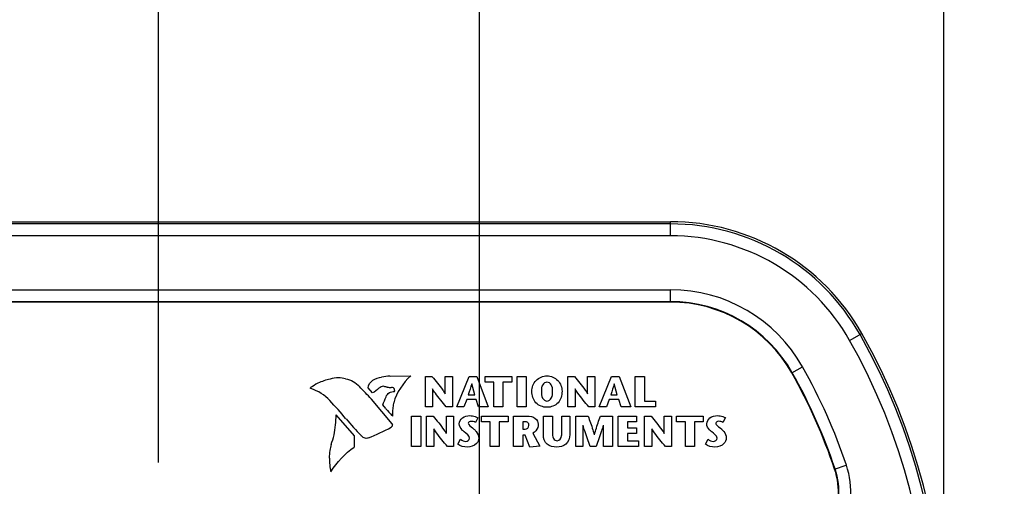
# Model space of a CAD drawing. Header units: inches. Extents: x 0 to 34, y 0 to 22.
# Tile 16 of 47: x 18.349 to 20.003, y 12.566 to 13.35. Entities that reach past the tile are written whole.
import ezdxf

# ---------------------------------------------------------------- set-up
doc = ezdxf.new("R2010")
doc.units = ezdxf.units.IN
doc.header["$LTSCALE"] = 1.87
doc.header["$MEASUREMENT"] = 0
doc.layers.get('0').update_dxf_attribs({"linetype": 'CONTINUOUS'})
doc.layers.add('DIMENSIONS', color=7, linetype='CONTINUOUS')
doc.styles.get("Standard").update_dxf_attribs({"font": 'txt', "width": 0.8})
doc.dimstyles.new('DIMSTYLE_2', dxfattribs={"dimtxt": 0.125, "dimasz": 0.18, "dimexe": 0.125, "dimexo": 0.0625, "dimgap": 0.03125, "dimtad": 0, "dimtih": 1, "dimtoh": 1, "dimdec": 3, "dimzin": 4, "dimdsep": 46, "dimtxsty": 'STANDARD', "dimblk": '_FILLED', "dimblk1": '_FILLED', "dimblk2": '_FILLED', "dimcen": 0.09, "dimadec": 0, "dimazin": 0, "dimtp": 0.001, "dimtm": 0.001, "dimtfac": 1, "dimtdec": 3, "dimtofl": 0, "dimtmove": 0, "dimatfit": 3, "dimldrblk": '_FILLED', "dimfxl": 1, "dimtolj": 1, "dimtzin": 4, "dimarcsym": 0})

# ---------------------------------------------------------------- blocks, each defined once
blk = doc.blocks.new('*D16')
at = {"layer": 'DIMENSIONS', "color": 2, "linetype": 'CONTINUOUS'}
blk.add_line((18.5825, 12.6055), (18.5825, 13.6979), dxfattribs=at)
at = {"layer": 'DIMENSIONS', "color": 2, "linetype": 'CONTINUOUS', "insert": (18.52, 13.7604), "char_height": 0.125, "width": 1.225, "attachment_point": 1, "rotation": 90, "line_spacing_factor": 0.9}
blk.add_mtext('.539{\\Ftxt.shx;\\W1.000000;\\H0.125000; }[13.69]', dxfattribs=at)
blk = doc.blocks.new('_FILLED')
at = {"color": 0, "linetype": 'BYBLOCK'}
blk.add_solid([(0, 0), (-1, 0.1736), (-1, -0.1736)], dxfattribs=at)
blk = doc.blocks.new('*D17')
at = {"layer": 'DIMENSIONS', "color": 2, "linetype": 'CONTINUOUS'}
blk.add_line((19.1215, 12.2514), (19.1215, 13.6979), dxfattribs=at)
at = {"layer": 'DIMENSIONS', "color": 2, "linetype": 'CONTINUOUS', "insert": (19.059, 13.7604), "char_height": 0.125, "width": 0.825, "attachment_point": 1, "rotation": 90, "line_spacing_factor": 0.9}
blk.add_mtext('.000{\\Ftxt.shx;\\W1.000000;\\H0.125000; }[0]', dxfattribs=at)
blk = doc.blocks.new('*D18')
at = {"layer": 'DIMENSIONS', "color": 2, "linetype": 'CONTINUOUS'}
blk.add_line((17.1944, 12.0922), (17.1944, 13.6979), dxfattribs=at)
at = {"layer": 'DIMENSIONS', "color": 2, "linetype": 'CONTINUOUS', "insert": (17.1319, 13.7604), "char_height": 0.125, "width": 1.325, "attachment_point": 1, "rotation": 90, "line_spacing_factor": 0.9}
blk.add_mtext('1.927{\\Ftxt.shx;\\W1.000000;\\H0.125000; }[48.95]', dxfattribs=at)
blk = doc.blocks.new('*D19')
at = {"layer": 'DIMENSIONS', "color": 2, "linetype": 'CONTINUOUS'}
blk.add_line((17.9015, 12.1099), (17.9015, 13.6979), dxfattribs=at)
at = {"layer": 'DIMENSIONS', "color": 2, "linetype": 'CONTINUOUS', "insert": (17.839, 13.7604), "char_height": 0.125, "width": 1.325, "attachment_point": 1, "rotation": 90, "line_spacing_factor": 0.9}
blk.add_mtext('1.220{\\Ftxt.shx;\\W1.000000;\\H0.125000; }[30.99]', dxfattribs=at)
blk = doc.blocks.new('*D20')
at = {"layer": 'DIMENSIONS', "color": 2, "linetype": 'CONTINUOUS'}
blk.add_line((16.4875, 12.1099), (16.4875, 13.6979), dxfattribs=at)
at = {"layer": 'DIMENSIONS', "color": 2, "linetype": 'CONTINUOUS', "insert": (16.425, 13.7604), "char_height": 0.125, "width": 1.225, "attachment_point": 1, "rotation": 90, "line_spacing_factor": 0.9}
blk.add_mtext('2.634{\\Ftxt.shx;\\W1.000000;\\H0.125000; }[66.9]', dxfattribs=at)
blk = doc.blocks.new('*D21')
at = {"layer": 'DIMENSIONS', "color": 2, "linetype": 'CONTINUOUS'}
blk.add_line((15.7804, 12.0922), (15.7804, 13.6979), dxfattribs=at)
at = {"layer": 'DIMENSIONS', "color": 2, "linetype": 'CONTINUOUS', "insert": (15.7179, 13.7604), "char_height": 0.125, "width": 1.325, "attachment_point": 1, "rotation": 90, "line_spacing_factor": 0.9}
blk.add_mtext('3.341{\\Ftxt.shx;\\W1.000000;\\H0.125000; }[84.86]', dxfattribs=at)
blk = doc.blocks.new('*D22')
at = {"layer": 'DIMENSIONS', "color": 2, "linetype": 'CONTINUOUS'}
blk.add_line((14.2635, 12.3604), (14.2635, 13.6979), dxfattribs=at)
at = {"layer": 'DIMENSIONS', "color": 2, "linetype": 'CONTINUOUS', "insert": (14.201, 13.7604), "char_height": 0.125, "width": 1.425, "attachment_point": 1, "rotation": 90, "line_spacing_factor": 0.9}
blk.add_mtext('4.858{\\Ftxt.shx;\\W1.000000;\\H0.125000; }[123.39]', dxfattribs=at)
blk = doc.blocks.new('*D23')
at = {"layer": 'DIMENSIONS', "color": 2, "linetype": 'CONTINUOUS'}
blk.add_line((19.9015, 12.3604), (19.9015, 13.6979), dxfattribs=at)
at = {"layer": 'DIMENSIONS', "color": 2, "linetype": 'CONTINUOUS', "insert": (19.839, 13.7604), "char_height": 0.125, "width": 1.225, "attachment_point": 1, "rotation": 90, "line_spacing_factor": 0.9}
blk.add_mtext('.780{\\Ftxt.shx;\\W1.000000;\\H0.125000; }[19.81]', dxfattribs=at)

msp = doc.modelspace()

# ---------------------------------------------------------------- linework, layer by layer
at = {"color": 7, "linetype": 'CONTINUOUS'}
for p, q in [((14.7226, 13.0104), (19.4424, 13.0104)), ((19.4424, 13.0068), (14.7226, 13.0068)), ((19.4424, 12.9868), (19.4424, 13.0104)), ((19.4424, 12.9868), (14.7226, 12.9868)), ((14.7226, 12.8961), (19.4424, 12.8961)), ((19.4424, 12.8753), (19.4424, 12.8961)), ((14.7226, 12.8761), (19.4424, 12.8761)), ((19.4424, 12.8753), (14.7226, 12.8753)), ((19.7433, 12.8109), (19.764, 12.8225)), ((19.6462, 12.7562), (19.6643, 12.7664)), ((19.718, 12.5945), (19.7377, 12.6011))]:
    msp.add_line(p, q, dxfattribs=at)
at = {"color": 40, "linetype": 'CONTINUOUS'}
for p, q in [((18.9712, 12.7506), (19.0063, 12.7512)), ((19.0306, 12.7504), (19.0417, 12.7504)), ((19.0306, 12.6993), (19.0306, 12.7504)), ((19.0639, 12.7504), (19.076, 12.7504)), ((19.0639, 12.7211), (19.0639, 12.7504)), ((19.076, 12.7504), (19.076, 12.6993)), ((19.0832, 12.6994), (19.104, 12.7504)), ((19.104, 12.7504), (19.1169, 12.7504)), ((19.1135, 12.7196), (19.1085, 12.7379)), ((19.1169, 12.7504), (19.1363, 12.6994)), ((19.1309, 12.7504), (19.1758, 12.7504)), ((19.1309, 12.7408), (19.1309, 12.7504)), ((19.1457, 12.7408), (19.1309, 12.7408)), ((19.1457, 12.6993), (19.1457, 12.7408)), ((19.1758, 12.7408), (19.161, 12.7408)), ((19.161, 12.7408), (19.161, 12.6993)), ((19.1758, 12.7504), (19.1758, 12.7408)), ((19.1846, 12.7504), (19.2, 12.7504)), ((19.1846, 12.6993), (19.1846, 12.7504)), ((19.2, 12.7504), (19.2, 12.6993)), ((19.2699, 12.7504), (19.281, 12.7504)), ((19.2699, 12.6993), (19.2699, 12.7504)), ((19.3032, 12.7504), (19.3153, 12.7504)), ((19.3032, 12.7211), (19.3032, 12.7504)), ((19.3153, 12.7504), (19.3153, 12.6993)), ((19.3226, 12.6994), (19.3433, 12.7504)), ((19.3433, 12.7504), (19.3563, 12.7504)), ((19.3528, 12.7196), (19.3479, 12.7379)), ((19.3563, 12.7504), (19.3756, 12.6994)), ((19.3831, 12.7504), (19.3985, 12.7504)), ((19.3831, 12.6993), (19.3831, 12.7504)), ((19.3985, 12.7504), (19.3985, 12.7089)), ((18.9416, 12.7226), (18.9345, 12.7309)), ((18.9614, 12.7335), (18.9595, 12.7338)), ((18.979, 12.725), (18.9791, 12.7257)), ((19.0427, 12.7292), (19.0427, 12.6993)), ((19.1027, 12.7196), (19.1135, 12.7196)), ((19.282, 12.7292), (19.282, 12.6993)), ((19.3421, 12.7196), (19.3528, 12.7196)), ((18.9398, 12.7121), (18.9743, 12.6704)), ((18.9644, 12.6963), (18.9589, 12.7025)), ((19.1001, 12.7115), (19.0952, 12.6994)), ((19.1159, 12.7115), (19.1001, 12.7115)), ((19.1199, 12.6994), (19.1159, 12.7115)), ((19.3395, 12.7115), (19.3346, 12.6994)), ((19.3553, 12.7115), (19.3395, 12.7115)), ((19.3593, 12.6994), (19.3553, 12.7115)), ((19.3985, 12.7089), (19.4172, 12.7089)), ((19.4172, 12.7089), (19.4172, 12.6993)), ((18.9117, 12.6505), (18.8807, 12.6857)), ((19.0427, 12.6993), (19.0306, 12.6993)), ((19.076, 12.6993), (19.0657, 12.6993)), ((19.0952, 12.6994), (19.0832, 12.6994)), ((19.1363, 12.6994), (19.1199, 12.6994)), ((19.161, 12.6993), (19.1457, 12.6993)), ((19.2, 12.6993), (19.1846, 12.6993)), ((19.282, 12.6993), (19.2699, 12.6993)), ((19.3153, 12.6993), (19.305, 12.6993)), ((19.3346, 12.6994), (19.3226, 12.6994)), ((19.3756, 12.6994), (19.3593, 12.6994)), ((19.4172, 12.6993), (19.3831, 12.6993)), ((18.9758, 12.6833), (18.9744, 12.6847)), ((18.9744, 12.6704), (18.9752, 12.6689)), ((18.9751, 12.6689), (18.9751, 12.6681)), ((19.0075, 12.6835), (19.0229, 12.6835)), ((19.0075, 12.6325), (19.0075, 12.6835)), ((19.0229, 12.6835), (19.0229, 12.6325)), ((19.0325, 12.6835), (19.0437, 12.6835)), ((19.0325, 12.6325), (19.0325, 12.6835)), ((19.0659, 12.6835), (19.078, 12.6835)), ((19.0659, 12.6543), (19.0659, 12.6835)), ((19.078, 12.6835), (19.078, 12.6325)), ((19.1187, 12.6809), (19.1148, 12.6729)), ((19.1247, 12.6835), (19.1696, 12.6835)), ((19.1247, 12.674), (19.1247, 12.6835)), ((19.1395, 12.674), (19.1247, 12.674)), ((19.1395, 12.6325), (19.1395, 12.674)), ((19.1696, 12.674), (19.1548, 12.674)), ((19.1548, 12.674), (19.1548, 12.6325)), ((19.1696, 12.6835), (19.1696, 12.674)), ((19.1787, 12.6835), (19.2015, 12.6835)), ((19.1787, 12.6325), (19.1787, 12.6835)), ((19.1982, 12.674), (19.1941, 12.674)), ((19.1941, 12.674), (19.1941, 12.6615)), ((19.2288, 12.6835), (19.2442, 12.6835)), ((19.2288, 12.6523), (19.2288, 12.6835)), ((19.2442, 12.6835), (19.2442, 12.6568)), ((19.2601, 12.6835), (19.2733, 12.6835)), ((19.2601, 12.657), (19.2601, 12.6835)), ((19.2733, 12.6835), (19.2733, 12.6526)), ((19.2831, 12.6835), (19.3039, 12.6835)), ((19.2831, 12.6325), (19.2831, 12.6835)), ((19.3246, 12.6835), (19.345, 12.6835)), ((19.345, 12.6835), (19.345, 12.6325)), ((19.3545, 12.6835), (19.3855, 12.6835)), ((19.3545, 12.6325), (19.3545, 12.6835)), ((19.3855, 12.674), (19.3699, 12.674)), ((19.3699, 12.674), (19.3699, 12.6639)), ((19.3855, 12.6835), (19.3855, 12.674)), ((19.3987, 12.6835), (19.4098, 12.6835)), ((19.3987, 12.6325), (19.3987, 12.6835)), ((19.432, 12.6835), (19.4441, 12.6835)), ((19.432, 12.6543), (19.432, 12.6835)), ((19.4441, 12.6835), (19.4441, 12.6325)), ((19.4527, 12.6835), (19.4975, 12.6835)), ((19.4527, 12.674), (19.4527, 12.6835)), ((19.4674, 12.674), (19.4527, 12.674)), ((19.4674, 12.6325), (19.4674, 12.674)), ((19.4975, 12.674), (19.4828, 12.674)), ((19.4828, 12.674), (19.4828, 12.6325)), ((19.4975, 12.6835), (19.4975, 12.674)), ((19.5345, 12.681), (19.5305, 12.673)), ((18.9751, 12.6665), (18.9731, 12.665)), ((18.9751, 12.6681), (18.975, 12.6665)), ((19.0446, 12.6624), (19.0446, 12.6325)), ((19.1941, 12.6615), (19.1985, 12.6615)), ((19.2114, 12.6552), (19.2227, 12.6333)), ((19.2952, 12.6682), (19.2952, 12.6325)), ((19.3296, 12.6325), (19.3296, 12.6682)), ((19.3699, 12.6639), (19.3852, 12.6639)), ((19.3852, 12.6544), (19.3699, 12.6544)), ((19.3699, 12.6544), (19.3699, 12.6421)), ((19.3852, 12.6639), (19.3852, 12.6544)), ((19.4108, 12.6624), (19.4108, 12.6325)), ((18.9113, 12.6315), (18.9117, 12.6505)), ((19.0851, 12.6362), (19.0897, 12.6447)), ((19.1981, 12.6518), (19.1941, 12.6518)), ((19.1941, 12.6518), (19.1941, 12.6325)), ((19.2062, 12.6316), (19.1981, 12.6518)), ((19.3699, 12.6421), (19.3887, 12.6421)), ((19.3887, 12.6421), (19.3887, 12.6325)), ((19.5009, 12.6363), (19.5055, 12.6448)), ((19.0229, 12.6325), (19.0075, 12.6325)), ((19.0446, 12.6325), (19.0325, 12.6325)), ((19.078, 12.6325), (19.0677, 12.6325)), ((19.1548, 12.6325), (19.1395, 12.6325)), ((19.1941, 12.6325), (19.1787, 12.6325)), ((19.2227, 12.6333), (19.2062, 12.6316)), ((19.2952, 12.6325), (19.2831, 12.6325)), ((19.3174, 12.6325), (19.3077, 12.6325)), ((19.345, 12.6325), (19.3296, 12.6325)), ((19.3887, 12.6325), (19.3545, 12.6325)), ((19.4108, 12.6325), (19.3987, 12.6325)), ((19.4441, 12.6325), (19.4338, 12.6325)), ((19.4828, 12.6325), (19.4674, 12.6325))]:
    msp.add_line(p, q, dxfattribs=at)
at = {"color": 7, "linetype": 'CONTINUOUS'}
for centre, radius, start, end in [((19.4424, 12.6414), 0.369, 29.3875, 90), ((19.4424, 12.6414), 0.3653, 29.3875, 90), ((19.4424, 12.6414), 0.3453, 29.3875, 90), ((19.4424, 12.6414), 0.2547, 29.3875, 90), ((19.4424, 12.6414), 0.2347, 29.3875, 90), ((19.4424, 12.6414), 0.2339, 29.3875, 90), ((18.8325, 12.2979), 1.0653, 330.6125, 29.3875), ((18.8325, 12.2979), 1.069, 330.6125, 29.3875), ((18.8325, 12.2979), 1.0453, 330.6125, 29.3875), ((18.8325, 12.2979), 0.9339, 18.5186, 29.3875), ((18.8325, 12.2979), 0.9347, 18.5186, 29.3875), ((18.8325, 12.2979), 0.9547, 18.5186, 29.3875), ((19.6006, 12.5552), 0.1239, 287.6671, 18.5186), ((19.6006, 12.5552), 0.1247, 287.6671, 18.5186), ((19.6006, 12.5552), 0.1447, 287.6671, 18.5186)]:
    msp.add_arc(centre, radius, start, end, dxfattribs=at)
at = {"color": 40, "linetype": 'CONTINUOUS'}
for centre, radius, start, end in [((18.9062, 12.6325), 0.1203, 117.9092, 124.5995), ((18.8935, 12.6448), 0.1036, 102.6553, 114.8308), ((18.8847, 12.6938), 0.054, 90.0018, 105.0528), ((18.8847, 12.6939), 0.0539, 77.2774, 90.0068), ((18.9762, 12.6264), 0.1244, 92.3711, 98.8355), ((16.7769, 10.6788), 2.9687, 43.2309, 43.7929), ((18.9742, 12.8069), 0.0751, 264.0777, 269.1782), ((18.2685, 12.1529), 0.8198, 39.924, 42.7864), ((18.8364, 12.7632), 0.1367, 333.664, 339.7621), ((19.0744, 12.6877), 0.0989, 169.2482, 179.9788), ((18.6844, 12.689), 0.1963, 349.1016, 359.021), ((19.1384, 12.8377), 0.2244, 219.1241, 223.021), ((19.0748, 12.6879), 0.0993, 180.0783, 182.6781), ((19.317, 13.0315), 0.548, 220.0196, 224.0079), ((18.7898, 13.0064), 0.3876, 291.9947, 298.2291), ((18.9929, 12.6059), 0.1243, 165.9588, 170.7589), ((18.7495, 12.683), 0.1314, 339.0989, 346.3306), ((18.9662, 12.6129), 0.097, 172.3337, 179.9419), ((18.9658, 12.6131), 0.0965, 180.0204, 193.8148)]:
    msp.add_arc(centre, radius, start, end, dxfattribs=at)
for points in [[(18.8966, 12.7464), (18.9054, 12.745), (18.9141, 12.7401), (18.9198, 12.7333)], [(18.9345, 12.7309), (18.935, 12.7359), (18.938, 12.741), (18.9422, 12.7439)], [(18.9423, 12.7438), (18.9467, 12.7467), (18.952, 12.7486), (18.9572, 12.7491)], [(19.0063, 12.7512), (18.9928, 12.7394), (18.9824, 12.7233), (18.9774, 12.7062)], [(19.1084, 12.7379), (19.1067, 12.7317), (19.1046, 12.7257), (19.1027, 12.7196)], [(19.3477, 12.7379), (19.3461, 12.7317), (19.344, 12.7257), (19.3421, 12.7196)], [(18.8375, 12.7307), (18.8375, 12.731), (18.8377, 12.7313), (18.838, 12.7315)], [(18.8384, 12.7298), (18.838, 12.7298), (18.8375, 12.7303), (18.8375, 12.7307)], [(18.8702, 12.7098), (18.8617, 12.7189), (18.8503, 12.726), (18.8384, 12.7298)], [(18.9527, 12.7306), (18.9496, 12.7272), (18.9458, 12.7243), (18.9416, 12.7225)], [(18.9563, 12.733), (18.955, 12.7324), (18.9538, 12.7316), (18.9527, 12.7306)], [(18.9595, 12.7338), (18.9584, 12.7338), (18.9573, 12.7335), (18.9563, 12.733)], [(18.9665, 12.7322), (18.9648, 12.7324), (18.9631, 12.7328), (18.9614, 12.7334)], [(18.9646, 12.7159), (18.9655, 12.7188), (18.9676, 12.7216), (18.9702, 12.7233)], [(18.9702, 12.7234), (18.9729, 12.7245), (18.9759, 12.7251), (18.9789, 12.7251)], [(18.9771, 12.7311), (18.976, 12.7316), (18.9748, 12.7319), (18.9736, 12.7319)], [(18.9791, 12.7257), (18.9791, 12.7276), (18.9783, 12.7296), (18.9771, 12.731)], [(19.1072, 12.6748), (19.1054, 12.6748), (19.1027, 12.6735), (19.1027, 12.6717)], [(19.1148, 12.6729), (19.1125, 12.6742), (19.1098, 12.6748), (19.1072, 12.6748)], [(19.523, 12.6749), (19.5212, 12.6749), (19.5185, 12.6736), (19.5185, 12.6717)], [(19.5305, 12.673), (19.5283, 12.6743), (19.5256, 12.6749), (19.523, 12.6749)], [(19.1049, 12.6464), (19.1049, 12.6511), (19.0994, 12.654), (19.0959, 12.657)], [(19.1985, 12.6615), (19.2014, 12.6615), (19.2046, 12.6648), (19.2046, 12.6677)], [(19.5207, 12.6465), (19.5207, 12.6511), (19.5152, 12.654), (19.5117, 12.6571)], [(18.9276, 12.647), (18.9259, 12.6481), (18.9243, 12.6494), (18.9229, 12.6507)], [(18.9312, 12.6461), (18.93, 12.6461), (18.9287, 12.6464), (18.9276, 12.647)], [(18.9349, 12.647), (18.9338, 12.6464), (18.9325, 12.6461), (18.9312, 12.6461)], [(19.1011, 12.6316), (19.0956, 12.6316), (19.0894, 12.6327), (19.0851, 12.6362)], [(19.0897, 12.6447), (19.0922, 12.6428), (19.0953, 12.6411), (19.0985, 12.6411)], [(19.0985, 12.6411), (19.1013, 12.6411), (19.1049, 12.6437), (19.1049, 12.6464)], [(19.5169, 12.6316), (19.5113, 12.6316), (19.5052, 12.6328), (19.5009, 12.6363)], [(19.5055, 12.6448), (19.508, 12.6428), (19.5111, 12.6412), (19.5143, 12.6412)], [(19.5143, 12.6412), (19.5171, 12.6412), (19.5207, 12.6437), (19.5207, 12.6465)], [(18.872, 12.59), (18.8819, 12.6063), (18.8956, 12.6207), (18.9112, 12.6315)]]:
    msp.add_open_spline(points, degree=3, dxfattribs=at)
for points, knots in [([(19.0417, 12.7504), (19.0479, 12.7428), (19.0557, 12.7335), (19.0626, 12.7233), (19.0637, 12.7211)], [0, 0, 0, 0, 0.799003, 1, 1, 1, 1]), ([(19.2095, 12.7253), (19.2095, 12.7319), (19.2145, 12.7457), (19.2283, 12.7512), (19.2349, 12.7512)], [0, 0, 0, 0, 0.499259, 1, 1, 1, 1]), ([(19.2349, 12.7405), (19.2321, 12.7405), (19.2256, 12.7362), (19.2255, 12.7291), (19.2255, 12.7253)], [0, 0, 0, 0, 0.424904, 1, 1, 1, 1]), ([(19.2349, 12.7512), (19.2414, 12.7512), (19.2552, 12.7457), (19.2602, 12.7319), (19.2602, 12.7253)], [0, 0, 0, 0, 0.500669, 1, 1, 1, 1]), ([(19.2442, 12.7253), (19.2442, 12.7291), (19.2441, 12.7362), (19.2376, 12.7405), (19.2349, 12.7405)], [0, 0, 0, 0, 0.575235, 1, 1, 1, 1]), ([(19.281, 12.7504), (19.2872, 12.7428), (19.295, 12.7335), (19.3019, 12.7233), (19.3031, 12.7211)], [0, 0, 0, 0, 0.798978, 1, 1, 1, 1]), ([(19.0657, 12.6993), (19.0595, 12.7069), (19.0513, 12.7165), (19.0442, 12.7268), (19.0428, 12.7292)], [0, 0, 0, 0, 0.779622, 1, 1, 1, 1]), ([(19.2349, 12.6984), (19.2282, 12.6984), (19.2137, 12.7039), (19.2095, 12.7186), (19.2095, 12.7253)], [0, 0, 0, 0, 0.496976, 1, 1, 1, 1]), ([(19.2255, 12.7253), (19.2255, 12.7214), (19.2253, 12.714), (19.232, 12.709), (19.2349, 12.709)], [0, 0, 0, 0, 0.583134, 1, 1, 1, 1]), ([(19.2349, 12.709), (19.2377, 12.709), (19.2444, 12.714), (19.2442, 12.7214), (19.2442, 12.7253)], [0, 0, 0, 0, 0.41688, 1, 1, 1, 1]), ([(19.2602, 12.7253), (19.2602, 12.7186), (19.2561, 12.7039), (19.2416, 12.6984), (19.2349, 12.6984)], [0, 0, 0, 0, 0.5031, 1, 1, 1, 1]), ([(19.305, 12.6993), (19.2988, 12.7069), (19.2906, 12.7165), (19.2835, 12.7268), (19.2821, 12.7292)], [0, 0, 0, 0, 0.779626, 1, 1, 1, 1]), ([(19.0437, 12.6835), (19.0499, 12.676), (19.0577, 12.6666), (19.0646, 12.6565), (19.0657, 12.6543)], [0, 0, 0, 0, 0.798978, 1, 1, 1, 1]), ([(19.0875, 12.6707), (19.0875, 12.6744), (19.0924, 12.6825), (19.101, 12.6844), (19.1054, 12.6844)], [0, 0, 0, 0, 0.461935, 1, 1, 1, 1]), ([(19.0959, 12.657), (19.0947, 12.6581), (19.0906, 12.6615), (19.0875, 12.6668), (19.0875, 12.6707)], [0, 0, 0, 0, 0.294453, 1, 1, 1, 1]), ([(19.1027, 12.6717), (19.1027, 12.6709), (19.1049, 12.6666), (19.1092, 12.6645), (19.112, 12.6619)], [0, 0, 0, 0, 0.161739, 1, 1, 1, 1]), ([(19.1054, 12.6844), (19.1069, 12.6844), (19.1115, 12.6839), (19.1161, 12.6826), (19.1187, 12.6809)], [0, 0, 0, 0, 0.330938, 1, 1, 1, 1]), ([(19.2046, 12.6677), (19.2046, 12.6695), (19.2035, 12.6734), (19.1997, 12.674), (19.1982, 12.674)], [0, 0, 0, 0, 0.53935, 1, 1, 1, 1]), ([(19.2015, 12.6835), (19.2062, 12.6835), (19.2157, 12.6825), (19.22, 12.6736), (19.22, 12.6699)], [0, 0, 0, 0, 0.56365, 1, 1, 1, 1]), ([(19.22, 12.6699), (19.22, 12.6681), (19.2194, 12.6622), (19.2151, 12.657), (19.2114, 12.6552)], [0, 0, 0, 0, 0.300826, 1, 1, 1, 1]), ([(19.3039, 12.6835), (19.3067, 12.676), (19.3104, 12.6656), (19.3136, 12.655), (19.3144, 12.6521)], [0, 0, 0, 0, 0.729306, 1, 1, 1, 1]), ([(19.3145, 12.6521), (19.3153, 12.655), (19.3184, 12.6656), (19.322, 12.676), (19.3246, 12.6835)], [0, 0, 0, 0, 0.270779, 1, 1, 1, 1]), ([(19.4098, 12.6835), (19.416, 12.676), (19.4238, 12.6666), (19.4307, 12.6565), (19.4318, 12.6543)], [0, 0, 0, 0, 0.799048, 1, 1, 1, 1]), ([(19.5033, 12.6707), (19.5033, 12.6745), (19.5082, 12.6826), (19.5168, 12.6844), (19.5211, 12.6844)], [0, 0, 0, 0, 0.462138, 1, 1, 1, 1]), ([(19.5117, 12.6571), (19.5105, 12.6581), (19.5063, 12.6615), (19.5033, 12.6669), (19.5033, 12.6707)], [0, 0, 0, 0, 0.294662, 1, 1, 1, 1]), ([(19.5185, 12.6717), (19.5185, 12.671), (19.5206, 12.6667), (19.525, 12.6646), (19.5278, 12.662)], [0, 0, 0, 0, 0.161745, 1, 1, 1, 1]), ([(19.5211, 12.6844), (19.5227, 12.6844), (19.5273, 12.684), (19.5318, 12.6826), (19.5345, 12.681)], [0, 0, 0, 0, 0.331208, 1, 1, 1, 1]), ([(19.0677, 12.6325), (19.0614, 12.6401), (19.0533, 12.6496), (19.0462, 12.66), (19.0448, 12.6624)], [0, 0, 0, 0, 0.779739, 1, 1, 1, 1]), ([(19.112, 12.6619), (19.1134, 12.6606), (19.1177, 12.6565), (19.1202, 12.6505), (19.1202, 12.6466)], [0, 0, 0, 0, 0.330796, 1, 1, 1, 1]), ([(19.2442, 12.6568), (19.2442, 12.6532), (19.2433, 12.6464), (19.2496, 12.6422), (19.252, 12.6422)], [0, 0, 0, 0, 0.593157, 1, 1, 1, 1]), ([(19.2733, 12.6526), (19.2733, 12.6468), (19.2691, 12.6342), (19.2567, 12.6316), (19.2513, 12.6316)], [0, 0, 0, 0, 0.521259, 1, 1, 1, 1]), ([(19.252, 12.6422), (19.2558, 12.6422), (19.2601, 12.6493), (19.2601, 12.6549), (19.2601, 12.657)], [0, 0, 0, 0, 0.636504, 1, 1, 1, 1]), ([(19.3077, 12.6325), (19.3044, 12.6412), (19.3001, 12.653), (19.2963, 12.665), (19.2954, 12.6682)], [0, 0, 0, 0, 0.732561, 1, 1, 1, 1]), ([(19.3295, 12.6682), (19.3285, 12.665), (19.3248, 12.653), (19.3205, 12.6412), (19.3174, 12.6325)], [0, 0, 0, 0, 0.267485, 1, 1, 1, 1]), ([(19.4338, 12.6325), (19.4276, 12.6401), (19.4194, 12.6496), (19.4123, 12.66), (19.4109, 12.6624)], [0, 0, 0, 0, 0.779622, 1, 1, 1, 1]), ([(19.5278, 12.662), (19.5292, 12.6606), (19.5334, 12.6566), (19.5359, 12.6506), (19.5359, 12.6467)], [0, 0, 0, 0, 0.330812, 1, 1, 1, 1]), ([(19.1202, 12.6466), (19.1202, 12.6433), (19.1163, 12.6343), (19.1066, 12.6316), (19.1011, 12.6316)], [0, 0, 0, 0, 0.378649, 1, 1, 1, 1]), ([(19.2513, 12.6316), (19.2457, 12.6316), (19.2328, 12.6336), (19.2288, 12.6465), (19.2288, 12.6523)], [0, 0, 0, 0, 0.49306, 1, 1, 1, 1]), ([(19.5359, 12.6467), (19.5359, 12.6433), (19.5321, 12.6344), (19.5224, 12.6316), (19.5169, 12.6316)], [0, 0, 0, 0, 0.378658, 1, 1, 1, 1])]:
    msp.add_open_spline(points, degree=3, knots=knots, dxfattribs=at)

# ---------------------------------------------------------------- dimensions: what is measured, and where the dimension line sits
at = {"layer": 'DIMENSIONS', "color": 2, "linetype": 'CONTINUOUS'}
for feature_location, offset, origin, picture, middle in [((14.2635, 12.3604), (0, 1.3375), (19.1215, 12.2979), '*D22', (14.2635, 14.4729)), ((15.7804, 12.0922), (0, 1.6058), (19.1215, 12.0297), '*D21', (15.7804, 14.4229)), ((17.1944, 12.0922), (0, 1.6058), (19.1215, 12.0297), '*D18', (17.1944, 14.4229)), ((17.9015, 12.1099), (0, 1.588), (19.1215, 12.0474), '*D19', (17.9015, 14.4229)), ((16.4875, 12.1099), (0, 1.588), (19.1215, 12.0474), '*D20', (16.4875, 14.3729)), ((18.5825, 12.6055), (0, 1.0924), (19.1215, 12.1889), '*D16', (18.5825, 14.3729)), ((19.9015, 12.3604), (0, 1.3375), (19.1215, 12.2979), '*D23', (19.9015, 14.3729)), ((19.1215143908, 12.2514135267), (0, 1.4465085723), (19.1215143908, 12.1889135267), '*D17', (19.1215143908, 14.172922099))]:
    dim = msp.add_ordinate_dim(feature_location=feature_location, offset=offset, dtype=1, origin=origin, dimstyle='DIMSTYLE_2', dxfattribs=at)
    dim.commit()
    dim.dimension.update_dxf_attribs({"geometry": picture, "text_midpoint": middle})

doc.saveas('drawing.dxf')
